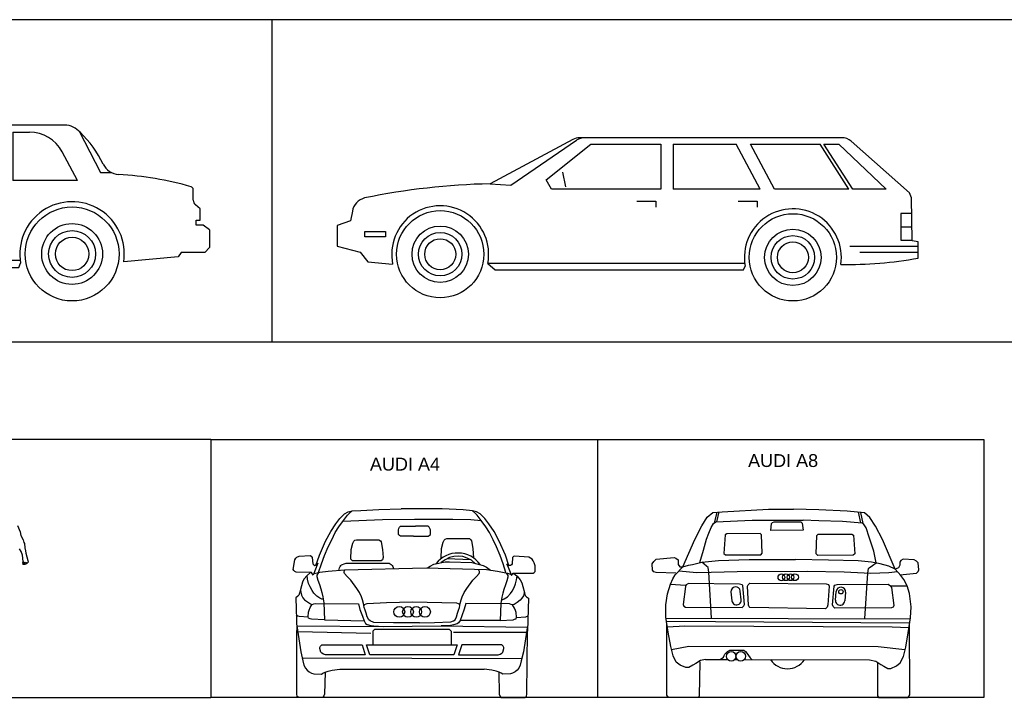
# Model space of a CAD drawing. Header units: metres. Extents: x 252743 to 254903, y 592696 to 593766.
# Tile 151 of 256: x 254472.78 to 254480.42, y 593403.83 to 593409.1. Entities that reach past the tile are written whole.
import ezdxf

# ---------------------------------------------------------------- set-up
doc = ezdxf.new("R2010")
doc.units = ezdxf.units.M
doc.linetypes.add('B0701', pattern=[4.6875, 3.125, -1.5625])
doc.layers.add('N-WB-PROFIEL-BLOCK', color=8, linetype='Continuous')
doc.layers.add('N-WB-PROFIEL-TEKST 50', color=7, linetype='Continuous')
doc.layers.add('N-WB-PROFIEL-HULP', color=6, linetype='Continuous', plot=False)
doc.layers.get('0').freeze()
doc.styles.add('N_STANDARD 50', font='arial.ttf', dxfattribs={"height": 0.1})

# ---------------------------------------------------------------- blocks, each defined once
blk = doc.blocks.new('PEOPLE31')
for p, q in [((806.7, 1354.2), (828.9, 1301.4)), ((828.9, 1301.4), (833.9, 1271.9)), ((833.9, 1271.9), (853.4, 1235.7)), ((853.4, 1235.7), (859.2, 1215.1)), ((836, 1140.2), (822, 1160.6)), ((847.9, 1108.5), (836, 1140.2)), ((859.2, 1215.1), (865.4, 1205.5)), ((865.4, 1205.5), (868.1, 1171.2)), ((868.1, 1171.2), (872.5, 1143.9)), ((872.5, 1143.9), (874.3, 1124.8)), ((852.6, 1057.5), (847.9, 1108.5)), ((852.6, 1057.5), (848.4, 1044.5)), ((874.3, 1124.8), (891.1, 1065.7)), ((891.1, 1065.7), (895.3, 1051.4)), ((855.5, 1053.1), (848.4, 1044.5)), ((848.4, 1044.5), (854.3, 1032.9)), ((852.7, 1041.2), (862.9, 1052.9)), ((854.3, 1032.9), (852.7, 1041.2)), ((868.3, 1032.4), (854.3, 1032.9)), ((871.2, 1052.9), (862.9, 1042.2)), ((862.9, 1042.2), (866.5, 1033.6)), ((883.3, 1040.6), (868.3, 1032.4)), ((878.5, 1051.8), (874.1, 1042)), ((874.1, 1042), (877.9, 1039)), ((895.3, 1051.4), (883.3, 1040.6))]:
    blk.add_line(p, q)
blk = doc.blocks.new('CAR-V12')
for p, q in [((1751.5, 1200.6), (1137, 870.4)), ((1291.8, 861.4), (1780.3, 1194.7)), ((1554.4, 901.2), (1887, 1164.4)), ((3006.5, 1213.1), (1801.8, 1213.1)), ((1887, 1164.4), (2554.9, 1164.4)), ((2554.9, 1164.4), (2554.9, 831.3)), ((2648.4, 1164.4), (2763.9, 1164.4)), ((2648.4, 1164.4), (2648.4, 831.3)), ((3106.2, 1170.6), (3252.8, 886.5)), ((3094.6, 831.3), (2988.4, 1029.7)), ((1676.4, 958.2), (1698.7, 848.2)), ((1594.8, 831.3), (1554.4, 901.2)), ((3252.8, 886.5), (3329.2, 886.5)), ((1137, 870.4), (1291.8, 861.4)), ((2554.9, 831.3), (1594.8, 831.3)), ((3094.6, 831.3), (2648.4, 831.3)), ((3893.5, 695.6), (3893.5, 767.9)), ((2229.1, 742.2), (2319.5, 742.2)), ((2319.5, 742.2), (2319.5, 697.7)), ((114, 668.2), (101.3, 595.6)), ((3940.4, 636), (3908.5, 663.5)), ((3940.4, 557.6), (3940.4, 636)), ((101.3, 595.6), (1.3, 562)), ((1.3, 562), (1.3, 407.6)), ((3912.7, 557.6), (3940.4, 557.6)), ((3912.7, 523.7), (3912.7, 557.6)), ((207.2, 477), (207.2, 515.1)), ((207.2, 515.1), (360, 515.1)), ((360, 477), (207.2, 477)), ((360, 515.1), (360, 477)), ((3962.7, 523.7), (3912.7, 523.7)), ((4006.2, 489.7), (3962.7, 523.7)), ((4006.2, 489.7), (4006.2, 368.8)), ((1.3, 407.6), (171.2, 362.3)), ((171.2, 362.3), (228.5, 290.3)), ((4006.2, 368.8), (3974.3, 334.9)), ((228.5, 290.3), (409.5, 274.8)), ((2700.2, 279.7), (1124.3, 279.7)), ((1124.3, 279.7), (1174.8, 231)), ((3789.7, 305.1), (3414.2, 271.1)), ((3810.9, 334.9), (3789.7, 305.1)), ((3974.3, 334.9), (3810.9, 334.9)), ((1174.8, 231), (2690.8, 231)), ((2690.8, 231), (2703, 259.8))]:
    blk.add_line(p, q)
for centre, radius in [((766.4, 324.2), 324.5), ((3057.8, 324.2), 324.2), ((766.4, 324.2), 209.8), ((766.4, 324.2), 161.9), ((3057.8, 324.2), 209.8), ((3057.8, 324.2), 161.6), ((766.4, 324.2), 115.2), ((3057.8, 324.2), 115)]:
    blk.add_circle(centre, radius)
for centre, radius, start, end in [((1801.4, 1106.9), 106.1, 89.78418, 118.0102), ((1839.8, 1107.6), 105.4, 89.82107, 124.34971), ((2764.1, 910.2), 254.2, 28.04286, 90.04907), ((3007, 1086.5), 126.5, 62.299, 90.21787), ((2956.6, 998.4), 228, 46.71251, 61.38259), ((2566.9, 600.8), 784.7, 25.95631, 45.90582), ((3387, 999.8), 127.3, 205.88878, 266.47458), ((1250.9, -4345.9), 5217.5, 91.25127, 101.56193), ((3238.4, -1476.6), 2353.6, 74.22521, 86.57062), ((234.3, 647.2), 122.1, 103.8131, 170.11511), ((3872.9, 768.4), 20.6, 358.49496, 75.01239), ((766.6, 324.3), 360.5, 352.89758, 187.89127), ((3057.6, 324.3), 360.5, 351.51804, 190.31795), ((3935.3, 695.6), 41.8, 179.98787, 230.14691)]:
    blk.add_arc(centre, radius, start, end)
blk = doc.blocks.new('CAR-V14')
for p, q in [((1629, 1114.4), (1058.6, 808.2)), ((1202.4, 799.5), (1655.7, 1108.9)), ((3484.3, 1126.2), (1675.7, 1126.2)), ((3950.9, 746.2), (3549.7, 1101.4)), ((1446.1, 836.5), (1754.8, 1080.8)), ((1754.8, 1080.8), (2235.8, 1080.8)), ((2235.8, 1080.8), (2235.8, 771.6)), ((2322.3, 1080.8), (2756.7, 1080.8)), ((2322.3, 1080.8), (2322.3, 771.6)), ((2921.8, 771.6), (2756.7, 1080.8)), ((2856.2, 1080.8), (3335, 1080.8)), ((3021.3, 771.6), (2856.2, 1080.8)), ((3534.3, 771.6), (3335, 1080.8)), ((3361.3, 1080.8), (3464.6, 1080.8)), ((3560.5, 771.6), (3361.3, 1080.8)), ((3464.6, 1080.8), (3790.8, 771.6)), ((1559.3, 889.4), (1580, 787.5)), ((1483.6, 771.6), (1446.1, 836.5)), ((1058.6, 808.2), (1202.4, 799.5)), ((2235.8, 771.6), (1483.6, 771.6)), ((2921.8, 771.6), (2322.3, 771.6)), ((3534.3, 771.6), (3021.3, 771.6)), ((3790.8, 771.6), (3560.5, 771.6)), ((2072.3, 688.9), (2202.4, 688.9)), ((2202.4, 688.9), (2202.4, 647.6)), ((2770.6, 688.9), (2900.7, 688.9)), ((2900.7, 688.9), (2900.7, 647.6)), ((3964.9, 710.6), (3950.9, 746.2)), ((3970.6, 415.1), (3964.9, 710.6)), ((109.1, 620.2), (97.3, 553.1)), ((97.3, 553.1), (4.5, 521.6)), ((3891.8, 604.3), (3891.8, 419.2)), ((3966.8, 604.3), (3891.8, 604.3)), ((4.5, 521.6), (4.5, 378.4)), ((195.6, 442.8), (195.6, 478.4)), ((195.6, 478.4), (337.5, 478.4)), ((337.5, 478.4), (337.5, 442.8)), ((3891.8, 511.8), (3968.7, 511.8)), ((337.5, 442.8), (195.6, 442.8)), ((3891.8, 419.2), (3970.6, 419.2)), ((4012, 407.5), (3970.6, 415.1)), ((4.5, 378.4), (162.2, 336.5)), ((3539.4, 377.9), (4012, 377.9)), ((4012, 296.2), (4012, 407.5)), ((162.2, 336.5), (215.3, 269.5)), ((4012, 334.6), (3610.3, 334.6)), ((215.3, 269.5), (387, 254.8)), ((2815.6, 259.6), (1043.5, 259.6)), ((1043.5, 259.6), (1093.7, 214.4)), ((1093.7, 214.4), (2806.9, 214.4)), ((2806.9, 214.4), (2818.5, 241.1))]:
    blk.add_line(p, q)
for centre, radius in [((714.9, 322.4), 301), ((3147.5, 301), 301), ((714.9, 322.4), 194.5), ((3147.5, 301), 194.7), ((714.9, 322.4), 150), ((714.9, 322.4), 106.7), ((3147.5, 301), 150), ((3147.5, 301), 106.7)]:
    blk.add_circle(centre, radius)
for centre, radius, start, end in [((1676.8, 1023.6), 102.7, 90.6263, 117.72401), ((1712.1, 1025.6), 100.6, 90.50999, 124.11336), ((3483.6, 1025.7), 100.5, 48.91028, 89.60878), ((1162.4, -4004.7), 4814, 91.23576, 101.60888), ((220.8, 600.7), 113.4, 103.8131, 170.1151), ((714.7, 322.1), 334.6, 349.2326, 191.60658), ((3147.5, 301.1), 334.5, 351.4975, 190.33913), ((3519.4, 2982.7), 2731.3, 269.13791, 280.38937)]:
    blk.add_arc(centre, radius, start, end)
blk = doc.blocks.new('AUDI A4')
for p, q in [((4204.111, 3109.7992), (4204.1758, 3109.803)), ((4204.1758, 3109.803), (4204.3092, 3109.8106)), ((4204.3092, 3109.8106), (4204.4732, 3109.8144)), ((4204.7782, 3109.8144), (4204.4732, 3109.8144)), ((4204.9346, 3109.8068), (4204.7782, 3109.8144)), ((4205.0032, 3109.7992), (4204.9346, 3109.8068)), ((4203.9889, 3109.7038), (4204.0194, 3109.742)), ((4204.0194, 3109.742), (4204.0538, 3109.7763)), ((4204.0423, 3109.7229), (4204.3359, 3109.7344)), ((4204.0461, 3109.7267), (4204.0766, 3109.7687)), ((4204.0538, 3109.7763), (4204.0805, 3109.7915)), ((4204.0766, 3109.7687), (4204.0881, 3109.7801)), ((4204.0805, 3109.7915), (4204.111, 3109.7992)), ((4204.0881, 3109.7801), (4204.111, 3109.7992)), ((4204.3359, 3109.7344), (4204.5723, 3109.7382)), ((4204.5723, 3109.7382), (4204.8583, 3109.7382)), ((4204.8583, 3109.7382), (4204.9918, 3109.7344)), ((4204.9918, 3109.7344), (4205.068, 3109.7267)), ((4205.0337, 3109.7915), (4205.0032, 3109.7992)), ((4205.0261, 3109.7801), (4205.0032, 3109.7992)), ((4205.0375, 3109.7687), (4205.0261, 3109.7801)), ((4205.0604, 3109.7763), (4205.0337, 3109.7915)), ((4205.068, 3109.7267), (4205.0375, 3109.7687)), ((4205.0947, 3109.742), (4205.0604, 3109.7763)), ((4205.1252, 3109.7038), (4205.0947, 3109.742)), ((4203.9508, 3109.6467), (4203.9889, 3109.7038)), ((4203.9851, 3109.639), (4204.0118, 3109.681)), ((4204.0118, 3109.681), (4204.0461, 3109.7267)), ((4204.4541, 3109.6581), (4204.4579, 3109.6695)), ((4204.4541, 3109.6238), (4204.4541, 3109.6581)), ((4204.4579, 3109.6695), (4204.4618, 3109.6772)), ((4204.4618, 3109.6772), (4204.4694, 3109.6848)), ((4204.4694, 3109.6848), (4204.58, 3109.6848)), ((4204.6753, 3109.6848), (4204.58, 3109.6848)), ((4204.6829, 3109.6772), (4204.6753, 3109.6848)), ((4204.6867, 3109.6695), (4204.6829, 3109.6772)), ((4204.6905, 3109.6581), (4204.6867, 3109.6695)), ((4204.6905, 3109.6238), (4204.6905, 3109.6581)), ((4205.1024, 3109.681), (4205.068, 3109.7267)), ((4205.129, 3109.639), (4205.1024, 3109.681)), ((4205.1634, 3109.6467), (4205.1252, 3109.7038)), ((4203.9127, 3109.5742), (4203.9508, 3109.6467)), ((4203.9317, 3109.5323), (4203.9584, 3109.5856)), ((4203.9584, 3109.5856), (4203.9851, 3109.639)), ((4204.1224, 3109.5742), (4204.13, 3109.5818)), ((4204.13, 3109.5818), (4204.1415, 3109.5856)), ((4204.1415, 3109.5856), (4204.3092, 3109.5856)), ((4204.3092, 3109.5856), (4204.3207, 3109.578)), ((4204.4618, 3109.6161), (4204.4541, 3109.6238)), ((4204.4694, 3109.6123), (4204.4618, 3109.6161)), ((4204.5647, 3109.6123), (4204.4694, 3109.6123)), ((4204.5647, 3109.6123), (4204.6753, 3109.6123)), ((4204.6753, 3109.6123), (4204.6829, 3109.6161)), ((4204.6829, 3109.6161), (4204.6905, 3109.6238)), ((4204.7859, 3109.5666), (4204.7935, 3109.5818)), ((4204.7935, 3109.5818), (4204.8011, 3109.5895)), ((4204.8011, 3109.5895), (4204.8126, 3109.5933)), ((4204.8126, 3109.5933), (4204.9803, 3109.5933)), ((4204.9803, 3109.5933), (4204.9918, 3109.5856)), ((4204.9918, 3109.5856), (4204.9956, 3109.578)), ((4205.1557, 3109.5856), (4205.129, 3109.639)), ((4205.1824, 3109.5323), (4205.1557, 3109.5856)), ((4205.2015, 3109.5742), (4205.1634, 3109.6467)), ((4203.8669, 3109.4713), (4203.9127, 3109.5742)), ((4203.9051, 3109.4674), (4203.9317, 3109.5323)), ((4204.0995, 3109.4407), (4204.1033, 3109.5132)), ((4204.1033, 3109.5132), (4204.1148, 3109.559)), ((4204.1148, 3109.559), (4204.1224, 3109.5742)), ((4204.3207, 3109.578), (4204.3245, 3109.5704)), ((4204.3245, 3109.5704), (4204.3359, 3109.5132)), ((4204.3359, 3109.5132), (4204.3397, 3109.4522)), ((4204.7706, 3109.4484), (4204.7744, 3109.5208)), ((4204.7744, 3109.5208), (4204.7859, 3109.5666)), ((4204.9956, 3109.578), (4205.007, 3109.5208)), ((4205.007, 3109.5208), (4205.0108, 3109.4484)), ((4205.2091, 3109.4674), (4205.1824, 3109.5323)), ((4205.2472, 3109.4713), (4205.2015, 3109.5742)), ((4203.6725, 3109.3645), (4203.6839, 3109.4369)), ((4203.6839, 3109.4369), (4203.6915, 3109.4484)), ((4203.6915, 3109.4484), (4203.6992, 3109.456)), ((4203.6992, 3109.456), (4203.7182, 3109.4636)), ((4203.7182, 3109.4636), (4203.7983, 3109.4674)), ((4203.7983, 3109.4674), (4203.8059, 3109.4636)), ((4203.8059, 3109.4636), (4203.8135, 3109.4522)), ((4203.8135, 3109.4522), (4203.8174, 3109.4064)), ((4203.8402, 3109.395), (4203.8669, 3109.4713)), ((4203.8822, 3109.4064), (4203.9051, 3109.4674)), ((4204.1071, 3109.4331), (4204.0995, 3109.4407)), ((4204.3359, 3109.4369), (4204.3245, 3109.4293)), ((4204.3397, 3109.4522), (4204.3359, 3109.4369)), ((4204.7744, 3109.4484), (4204.7706, 3109.4484)), ((4204.988, 3109.4369), (4204.8164, 3109.4446)), ((4205.232, 3109.4064), (4205.2091, 3109.4674)), ((4205.2739, 3109.395), (4205.2472, 3109.4713)), ((4205.3006, 3109.4522), (4205.2968, 3109.4064)), ((4205.3083, 3109.4598), (4205.3006, 3109.4522)), ((4205.3159, 3109.4636), (4205.3083, 3109.4598)), ((4205.4226, 3109.456), (4205.3159, 3109.4636)), ((4205.4341, 3109.4484), (4205.4226, 3109.456)), ((4205.4455, 3109.4407), (4205.4341, 3109.4484)), ((4205.4532, 3109.4293), (4205.4455, 3109.4407)), ((4203.6763, 3109.3569), (4203.6725, 3109.3645)), ((4203.8174, 3109.4064), (4203.825, 3109.3988)), ((4203.8555, 3109.4102), (4203.8212, 3109.3225)), ((4203.825, 3109.3988), (4203.8326, 3109.395)), ((4203.8326, 3109.395), (4203.844, 3109.3988)), ((4203.844, 3109.3988), (4203.8555, 3109.4102)), ((4203.8593, 3109.3416), (4203.8822, 3109.4064)), ((4204.0118, 3109.3569), (4204.0156, 3109.3759)), ((4204.0156, 3109.3759), (4204.0233, 3109.3912)), ((4204.0233, 3109.3912), (4204.0309, 3109.3988)), ((4204.0309, 3109.3988), (4204.0385, 3109.4026)), ((4204.0385, 3109.4026), (4204.05, 3109.4064)), ((4204.05, 3109.4064), (4204.0652, 3109.4102)), ((4204.05, 3109.3492), (4204.0576, 3109.3645)), ((4204.0538, 3109.3607), (4204.66, 3109.3759)), ((4204.0652, 3109.4102), (4204.3855, 3109.4102)), ((4204.111, 3109.4293), (4204.1071, 3109.4331)), ((4204.3245, 3109.4293), (4204.111, 3109.4293)), ((4204.3855, 3109.4102), (4204.4008, 3109.4026)), ((4204.4008, 3109.4026), (4204.4084, 3109.395)), ((4204.4084, 3109.395), (4204.4122, 3109.3874)), ((4204.4122, 3109.3874), (4204.416, 3109.3721)), ((4204.66, 3109.3759), (4205.1062, 3109.3645)), ((4204.6702, 3109.3757), (4204.6904, 3109.39)), ((4204.6904, 3109.39), (4204.7155, 3109.4047)), ((4204.7155, 3109.4047), (4204.8007, 3109.4207)), ((4204.8007, 3109.4207), (4204.8326, 3109.4207)), ((4204.8326, 3109.4207), (4204.9976, 3109.4154)), ((4204.9976, 3109.4154), (4205.0455, 3109.4047)), ((4205.0455, 3109.4047), (4205.0828, 3109.3941)), ((4205.0566, 3109.3492), (4205.049, 3109.3645)), ((4205.0828, 3109.3941), (4205.1079, 3109.3806)), ((4205.1062, 3109.3645), (4205.1901, 3109.353)), ((4205.1079, 3109.3806), (4205.1368, 3109.3603)), ((4205.2511, 3109.3416), (4205.232, 3109.4064)), ((4205.2587, 3109.4064), (4205.293, 3109.3187)), ((4205.2663, 3109.395), (4205.2587, 3109.4064)), ((4205.2854, 3109.395), (4205.2663, 3109.395)), ((4205.293, 3109.3988), (4205.2854, 3109.395)), ((4205.2968, 3109.4064), (4205.293, 3109.3988)), ((4205.4608, 3109.4141), (4205.4532, 3109.4293)), ((4205.4684, 3109.3912), (4205.4608, 3109.4141)), ((4205.4684, 3109.3492), (4205.4684, 3109.3912)), ((4203.6839, 3109.3492), (4203.6763, 3109.3569)), ((4203.6953, 3109.3454), (4203.6839, 3109.3492)), ((4203.8097, 3109.3416), (4203.6953, 3109.3454)), ((4203.7525, 3109.292), (4203.7411, 3109.2692)), ((4203.7754, 3109.3187), (4203.7525, 3109.292)), ((4203.8021, 3109.3416), (4203.7754, 3109.3187)), ((4203.7792, 3109.292), (4203.7754, 3109.3187)), ((4203.7869, 3109.2615), (4203.7792, 3109.292)), ((4203.8212, 3109.3225), (4203.8097, 3109.3416)), ((4203.8288, 3109.334), (4203.8707, 3109.3454)), ((4203.8593, 3109.3416), (4203.8479, 3109.3225)), ((4203.8479, 3109.3225), (4203.8479, 3109.3111)), ((4203.8479, 3109.3111), (4203.8555, 3109.2844)), ((4203.8707, 3109.3454), (4203.9317, 3109.353)), ((4203.9317, 3109.353), (4204.0538, 3109.3607)), ((4204.05, 3109.3416), (4204.05, 3109.3492)), ((4204.0538, 3109.334), (4204.05, 3109.3416)), ((4204.0728, 3109.3111), (4204.0538, 3109.334)), ((4204.0995, 3109.2844), (4204.0728, 3109.3111)), ((4205.007, 3109.2844), (4205.0337, 3109.3111)), ((4205.0337, 3109.3111), (4205.0528, 3109.334)), ((4205.0528, 3109.334), (4205.0566, 3109.3416)), ((4205.0566, 3109.3416), (4205.0566, 3109.3492)), ((4205.1901, 3109.353), (4205.2625, 3109.3378)), ((4205.2549, 3109.334), (4205.2663, 3109.3187)), ((4205.2663, 3109.3073), (4205.2587, 3109.2806)), ((4205.2625, 3109.3378), (4205.2854, 3109.3302)), ((4205.2663, 3109.3187), (4205.2663, 3109.3073)), ((4205.293, 3109.3187), (4205.3044, 3109.3378)), ((4205.3044, 3109.3378), (4205.4532, 3109.3378)), ((4205.3083, 3109.3378), (4205.3349, 3109.3149)), ((4205.3311, 3109.2882), (4205.3349, 3109.3149)), ((4205.3349, 3109.3149), (4205.3578, 3109.2882)), ((4205.4532, 3109.3378), (4205.4608, 3109.3416)), ((4205.4608, 3109.3416), (4205.4684, 3109.3492)), ((4203.7335, 3109.2425), (4203.722, 3109.1967)), ((4203.7411, 3109.2692), (4203.7335, 3109.2425)), ((4203.7983, 3109.2348), (4203.7869, 3109.2615)), ((4203.8135, 3109.2082), (4203.7983, 3109.2348)), ((4203.8555, 3109.2844), (4203.8669, 3109.2539)), ((4203.8669, 3109.2539), (4203.8784, 3109.2196)), ((4203.8784, 3109.2196), (4203.886, 3109.1929)), ((4204.1453, 3109.2234), (4204.0995, 3109.2844)), ((4204.1643, 3109.1929), (4204.1453, 3109.2234)), ((4204.9422, 3109.1929), (4204.9613, 3109.2234)), ((4204.9613, 3109.2234), (4205.007, 3109.2844)), ((4205.2358, 3109.2158), (4205.2282, 3109.1891)), ((4205.2472, 3109.2501), (4205.2358, 3109.2158)), ((4205.2587, 3109.2806), (4205.2472, 3109.2501)), ((4205.2968, 3109.2043), (4205.3121, 3109.231)), ((4205.3121, 3109.231), (4205.3235, 3109.2577)), ((4205.3235, 3109.2577), (4205.3311, 3109.2882)), ((4205.3578, 3109.2882), (4205.3693, 3109.2653)), ((4205.3693, 3109.2653), (4205.3769, 3109.2387)), ((4205.3769, 3109.2387), (4205.3883, 3109.1929)), ((4203.7068, 3109.1662), (4203.6915, 3109.1548)), ((4203.6915, 3109.1548), (4203.6992, 3108.9107)), ((4203.7144, 3109.1738), (4203.7068, 3109.1662)), ((4203.7182, 3109.1815), (4203.7144, 3109.1738)), ((4203.722, 3109.1967), (4203.7182, 3109.1815)), ((4203.7258, 3109.2082), (4203.7335, 3109.1738)), ((4203.7335, 3109.1738), (4203.7449, 3109.1548)), ((4203.7449, 3109.1548), (4203.7563, 3109.1395)), ((4203.825, 3109.1891), (4203.8135, 3109.2082)), ((4203.8479, 3109.1662), (4203.825, 3109.1891)), ((4203.8707, 3109.151), (4203.8479, 3109.1662)), ((4203.886, 3109.1433), (4203.8707, 3109.151)), ((4203.886, 3109.1929), (4203.8936, 3109.1624)), ((4203.8936, 3109.1433), (4203.886, 3109.1433)), ((4203.8936, 3109.1624), (4203.9012, 3109.1166)), ((4204.1796, 3109.1624), (4204.1643, 3109.1929)), ((4204.1872, 3109.1395), (4204.1796, 3109.1624)), ((4204.9193, 3109.1395), (4204.927, 3109.1624)), ((4204.927, 3109.1624), (4204.9422, 3109.1929)), ((4205.2206, 3109.1586), (4205.2129, 3109.1128)), ((4205.2282, 3109.1891), (4205.2206, 3109.1586)), ((4205.2244, 3109.1395), (4205.2396, 3109.1471)), ((4205.2396, 3109.1471), (4205.2625, 3109.1624)), ((4205.2625, 3109.1624), (4205.2854, 3109.1853)), ((4205.2854, 3109.1853), (4205.2968, 3109.2043)), ((4205.3693, 3109.151), (4205.3578, 3109.1357)), ((4205.3807, 3109.17), (4205.3693, 3109.151)), ((4205.3883, 3109.1967), (4205.3807, 3109.17)), ((4205.3883, 3109.1929), (4205.3921, 3109.1776)), ((4205.3921, 3109.1776), (4205.396, 3109.17)), ((4205.396, 3109.17), (4205.4036, 3109.1624)), ((4205.4036, 3109.1624), (4205.4188, 3109.151)), ((4205.4188, 3109.151), (4205.4112, 3108.9069)), ((4203.7563, 3109.1395), (4203.7792, 3109.1243)), ((4203.7792, 3109.1243), (4203.8021, 3109.109)), ((4203.7907, 3109.0633), (4203.7983, 3109.0823)), ((4203.7983, 3109.0823), (4203.8059, 3109.0938)), ((4203.8021, 3109.109), (4203.8135, 3109.1052)), ((4203.8059, 3109.0938), (4203.8135, 3109.1052)), ((4203.8135, 3109.1052), (4203.825, 3109.109)), ((4203.825, 3109.109), (4203.8364, 3109.1128)), ((4203.8364, 3109.1128), (4204.1567, 3109.109)), ((4203.9012, 3109.1166), (4203.9051, 3108.9908)), ((4204.1567, 3109.109), (4204.1682, 3109.0671)), ((4204.1948, 3109.1128), (4204.1872, 3109.1395)), ((4204.1987, 3109.0823), (4204.1948, 3109.1128)), ((4204.1987, 3109.0976), (4204.2025, 3109.1052)), ((4204.2063, 3109.0633), (4204.1987, 3109.0823)), ((4204.2025, 3109.1052), (4204.2139, 3109.109)), ((4204.2139, 3109.109), (4204.2215, 3109.1128)), ((4204.2215, 3109.1128), (4204.3664, 3109.1205)), ((4204.3664, 3109.1205), (4204.5571, 3109.1243)), ((4204.5571, 3109.1243), (4204.885, 3109.1166)), ((4204.885, 3109.1166), (4204.8964, 3109.1128)), ((4204.8964, 3109.1128), (4204.9041, 3109.109)), ((4204.9003, 3109.0633), (4204.9079, 3109.0823)), ((4204.9041, 3109.109), (4204.9079, 3109.0976)), ((4204.9079, 3109.0823), (4204.9117, 3109.1128)), ((4204.9117, 3109.1128), (4204.9193, 3109.1395)), ((4204.9422, 3109.0709), (4204.9231, 3109.0213)), ((4204.9536, 3109.1128), (4204.9422, 3109.0709)), ((4205.2778, 3109.109), (4204.9536, 3109.1128)), ((4205.2129, 3109.1128), (4205.2091, 3108.987)), ((4205.2167, 3109.1395), (4205.2244, 3109.1395)), ((4205.2892, 3109.1052), (4205.2778, 3109.109)), ((4205.3006, 3109.1014), (4205.2892, 3109.1052)), ((4205.3121, 3109.1052), (4205.3006, 3109.1014)), ((4205.3083, 3109.0899), (4205.3006, 3109.1014)), ((4205.3159, 3109.0785), (4205.3083, 3109.0899)), ((4205.3349, 3109.1205), (4205.3121, 3109.1052)), ((4205.3235, 3109.0594), (4205.3159, 3109.0785)), ((4205.3578, 3109.1357), (4205.3349, 3109.1205)), ((4203.6953, 3109.0289), (4203.7068, 3109.0213)), ((4203.7068, 3109.0213), (4203.7182, 3109.0175)), ((4203.7182, 3109.0175), (4203.783, 3109.0137)), ((4203.783, 3109.0137), (4203.7869, 3109.048)), ((4203.7869, 3109.0022), (4203.783, 3109.0137)), ((4203.7869, 3109.048), (4203.7907, 3109.0633)), ((4203.7983, 3108.9984), (4203.7869, 3109.0022)), ((4203.8097, 3108.9946), (4203.7983, 3108.9984)), ((4204.1682, 3109.0671), (4204.1872, 3109.0175)), ((4204.1872, 3109.0175), (4204.1987, 3108.9832)), ((4204.2139, 3109.0404), (4204.2063, 3109.0633)), ((4204.2215, 3109.0137), (4204.2139, 3109.0404)), ((4204.233, 3108.9908), (4204.2215, 3109.0137)), ((4204.8736, 3108.9908), (4204.885, 3109.0137)), ((4204.885, 3109.0137), (4204.8926, 3109.0404)), ((4204.8926, 3109.0404), (4204.9003, 3109.0633)), ((4204.9231, 3109.0213), (4204.9117, 3108.987)), ((4205.3159, 3108.9946), (4205.3273, 3108.9984)), ((4205.3273, 3109.0442), (4205.3235, 3109.0594)), ((4205.3311, 3109.0099), (4205.3273, 3109.0442)), ((4205.3273, 3108.9984), (4205.3311, 3109.0099)), ((4205.396, 3109.0099), (4205.3311, 3109.0061)), ((4205.415, 3109.0175), (4205.396, 3109.0099)), ((4203.6992, 3108.9451), (4203.7144, 3108.8497)), ((4203.6992, 3108.9451), (4204.3397, 3108.9412)), ((4203.9051, 3108.9908), (4203.8097, 3108.9946)), ((4203.9051, 3108.9908), (4204.1987, 3108.9832)), ((4204.1987, 3108.9832), (4204.2101, 3108.9641)), ((4204.2101, 3108.9641), (4204.2215, 3108.9565)), ((4204.2215, 3108.9565), (4204.2482, 3108.9489)), ((4204.2444, 3108.9832), (4204.233, 3108.9908)), ((4204.2711, 3108.9717), (4204.2444, 3108.9832)), ((4204.2482, 3108.9489), (4204.2711, 3108.9451)), ((4204.416, 3108.9679), (4204.2711, 3108.9717)), ((4204.2711, 3108.9451), (4204.3397, 3108.9412)), ((4204.3397, 3108.9412), (4204.7706, 3108.9451)), ((4204.6105, 3108.9679), (4204.416, 3108.9679)), ((4204.6105, 3108.9679), (4204.721, 3108.9717)), ((4204.721, 3108.9717), (4204.8431, 3108.9756)), ((4204.8393, 3108.9489), (4204.7706, 3108.9451)), ((4204.7706, 3108.9451), (4205.4112, 3108.9374)), ((4204.8621, 3108.9527), (4204.8393, 3108.9489)), ((4204.8431, 3108.9756), (4204.8621, 3108.9832)), ((4204.8621, 3108.9832), (4204.8736, 3108.9908)), ((4204.8888, 3108.9603), (4204.8621, 3108.9527)), ((4204.9003, 3108.9679), (4204.8888, 3108.9603)), ((4204.9117, 3108.987), (4204.9003, 3108.9679)), ((4205.2091, 3108.987), (4204.9117, 3108.987)), ((4205.2091, 3108.987), (4205.3044, 3108.9908)), ((4205.3044, 3108.9908), (4205.3159, 3108.9946)), ((4205.4112, 3108.9451), (4205.396, 3108.8497)), ((4203.6992, 3108.4417), (4203.6992, 3108.9107)), ((4203.7068, 3108.9031), (4204.2482, 3108.8917)), ((4204.2749, 3108.9184), (4204.2635, 3108.9069)), ((4204.2635, 3108.9069), (4204.2635, 3108.804)), ((4204.8316, 3108.9184), (4204.2749, 3108.9184)), ((4204.8469, 3108.9031), (4204.8316, 3108.9184)), ((4204.8469, 3108.804), (4204.8469, 3108.9031)), ((4204.8621, 3108.8993), (4205.4036, 3108.8993)), ((4205.4074, 3108.4417), (4205.4112, 3108.9069)), ((4203.7144, 3108.8497), (4203.7297, 3108.7544)), ((4203.8707, 3108.7849), (4203.8746, 3108.7963)), ((4203.8707, 3108.7773), (4203.8707, 3108.7849)), ((4203.8784, 3108.7506), (4203.8707, 3108.7773)), ((4203.8746, 3108.7963), (4203.886, 3108.804)), ((4203.886, 3108.804), (4204.1834, 3108.804)), ((4204.1834, 3108.804), (4204.2063, 3108.7315)), ((4204.2406, 3108.7315), (4204.2177, 3108.804)), ((4204.2177, 3108.804), (4204.8888, 3108.804)), ((4204.8888, 3108.804), (4204.8659, 3108.7315)), ((4204.9231, 3108.804), (4204.9003, 3108.7315)), ((4205.2206, 3108.804), (4204.9231, 3108.804)), ((4205.232, 3108.7963), (4205.2206, 3108.804)), ((4205.2282, 3108.7506), (4205.2358, 3108.7773)), ((4205.2358, 3108.7849), (4205.232, 3108.7963)), ((4205.2358, 3108.7773), (4205.2358, 3108.7849)), ((4205.396, 3108.8497), (4205.3807, 3108.7544)), ((4203.7297, 3108.7544), (4203.7449, 3108.6858)), ((4203.7373, 3108.7086), (4205.3693, 3108.7048)), ((4203.886, 3108.743), (4203.8784, 3108.7506)), ((4203.8974, 3108.7353), (4203.886, 3108.743)), ((4203.9127, 3108.7315), (4203.8974, 3108.7353)), ((4204.2063, 3108.7315), (4203.9127, 3108.7315)), ((4204.8659, 3108.7315), (4204.2406, 3108.7315)), ((4204.9003, 3108.7315), (4205.1939, 3108.7315)), ((4205.1939, 3108.7315), (4205.2091, 3108.7353)), ((4205.2091, 3108.7353), (4205.2206, 3108.743)), ((4205.2206, 3108.743), (4205.2282, 3108.7506)), ((4205.3807, 3108.7544), (4205.3655, 3108.6858)), ((4203.7449, 3108.6858), (4203.7525, 3108.6553)), ((4203.7525, 3108.6553), (4203.764, 3108.6324)), ((4203.764, 3108.6324), (4203.7754, 3108.6171)), ((4205.3464, 3108.6324), (4205.3349, 3108.6171)), ((4205.3578, 3108.6553), (4205.3464, 3108.6324)), ((4205.3655, 3108.6858), (4205.3578, 3108.6553)), ((4203.7754, 3108.6171), (4203.7907, 3108.6057)), ((4203.7907, 3108.6057), (4203.8097, 3108.5943)), ((4203.8097, 3108.5943), (4203.825, 3108.5904)), ((4203.825, 3108.5904), (4203.8822, 3108.5866)), ((4203.8822, 3108.5866), (4203.8936, 3108.5943)), ((4203.8936, 3108.5943), (4203.9089, 3108.6019)), ((4203.9089, 3108.6019), (4203.9051, 3108.4379)), ((4203.9089, 3108.6019), (4203.9317, 3108.6095)), ((4203.9317, 3108.6095), (4203.9623, 3108.6171)), ((4203.9623, 3108.6171), (4204.0194, 3108.6248)), ((4204.0194, 3108.6248), (4205.0909, 3108.6248)), ((4205.1481, 3108.6171), (4205.0909, 3108.6248)), ((4205.1786, 3108.6095), (4205.1481, 3108.6171)), ((4205.2015, 3108.6019), (4205.1786, 3108.6095)), ((4205.1977, 3108.6019), (4205.2015, 3108.4379)), ((4205.2167, 3108.5943), (4205.2015, 3108.6019)), ((4205.2282, 3108.5866), (4205.2167, 3108.5943)), ((4205.2854, 3108.5904), (4205.2282, 3108.5866)), ((4205.3006, 3108.5943), (4205.2854, 3108.5904)), ((4205.3197, 3108.6057), (4205.3006, 3108.5943)), ((4205.3349, 3108.6171), (4205.3197, 3108.6057)), ((4203.703, 3108.4227), (4203.6992, 3108.4417)), ((4203.7144, 3108.415), (4203.703, 3108.4227)), ((4203.8936, 3108.415), (4203.7144, 3108.415)), ((4203.9012, 3108.4265), (4203.8936, 3108.415)), ((4203.9051, 3108.4379), (4203.9012, 3108.4265)), ((4205.2015, 3108.4379), (4205.2053, 3108.4265)), ((4205.2053, 3108.4265), (4205.2129, 3108.415)), ((4205.2129, 3108.415), (4205.3921, 3108.415)), ((4205.3921, 3108.415), (4205.4036, 3108.4227)), ((4205.4036, 3108.4227), (4205.4074, 3108.4417))]:
    blk.add_line(p, q)
for centre in [(4204.4599, 3109.0499), (4204.5247, 3109.0499), (4204.5857, 3109.0499), (4204.6505, 3109.0499)]:
    blk.add_circle(centre, 0.0401)
for centre, radius, start, end in [((4204.894, 3109.282), 0.2045, 35.34565, 141.99851), ((4204.8945, 3109.2835), 0.18, 44.5483, 132.94396)]:
    blk.add_arc(centre, radius, start, end)
blk.add_point((4204.0233, 3109.3912))
blk = doc.blocks.new('AUDI A8')
for p, q in [((4213.6583, 3107.8089), (4213.701, 3107.8455)), ((4213.701, 3107.8455), (4213.7742, 3107.8516)), ((4213.7321, 3107.8481), (4213.7127, 3107.7638)), ((4213.7495, 3107.8504), (4213.7316, 3107.7726)), ((4213.7742, 3107.8516), (4214.1341, 3107.8699)), ((4214.1341, 3107.8699), (4214.3293, 3107.8699)), ((4214.5245, 3107.8638), (4214.3293, 3107.8699)), ((4214.7441, 3107.8516), (4214.5245, 3107.8638)), ((4214.8783, 3107.8394), (4214.7441, 3107.8516)), ((4214.8299, 3107.8438), (4214.8476, 3107.7611)), ((4214.8485, 3107.8421), (4214.8668, 3107.7567)), ((4214.921, 3107.8028), (4214.8783, 3107.8394)), ((4213.6156, 3107.7418), (4213.6583, 3107.8089)), ((4213.6888, 3107.7296), (4213.7071, 3107.7601)), ((4213.7071, 3107.7601), (4213.7254, 3107.7723)), ((4213.7254, 3107.7723), (4214.006, 3107.7845)), ((4214.006, 3107.7845), (4214.4025, 3107.7845)), ((4214.1524, 3107.7052), (4214.1585, 3107.7601)), ((4214.1585, 3107.7601), (4214.1646, 3107.7662)), ((4214.1646, 3107.7662), (4214.1768, 3107.7723)), ((4214.1768, 3107.7723), (4214.3842, 3107.7723)), ((4214.3842, 3107.7723), (4214.3903, 3107.7662)), ((4214.3903, 3107.7662), (4214.3964, 3107.7601)), ((4214.3964, 3107.7601), (4214.4025, 3107.7052)), ((4214.5245, 3107.7784), (4214.4025, 3107.7845)), ((4214.7075, 3107.7723), (4214.5245, 3107.7784)), ((4214.86, 3107.7601), (4214.7075, 3107.7723)), ((4214.8722, 3107.754), (4214.86, 3107.7601)), ((4214.8905, 3107.7235), (4214.8722, 3107.754)), ((4214.9637, 3107.7357), (4214.921, 3107.8028)), ((4213.5607, 3107.6381), (4213.6156, 3107.7418)), ((4213.6522, 3107.6381), (4213.6705, 3107.6869)), ((4213.6705, 3107.6869), (4213.6888, 3107.7296)), ((4213.8091, 3107.6805), (4213.7971, 3107.6719)), ((4214.0701, 3107.6814), (4213.8091, 3107.6805)), ((4214.0796, 3107.6719), (4214.0701, 3107.6814)), ((4214.4025, 3107.7052), (4214.1524, 3107.7052)), ((4214.9149, 3107.6503), (4214.8905, 3107.7235)), ((4215.0186, 3107.632), (4214.9637, 3107.7357)), ((4213.4692, 3107.4246), (4213.5607, 3107.6381)), ((4213.6278, 3107.5527), (4213.6522, 3107.6381)), ((4213.7971, 3107.6719), (4213.7872, 3107.5287)), ((4214.085, 3107.5287), (4214.0796, 3107.6719)), ((4214.504, 3107.5221), (4214.5094, 3107.6653)), ((4214.5094, 3107.6653), (4214.5188, 3107.6748)), ((4214.5188, 3107.6748), (4214.7799, 3107.6739)), ((4214.7799, 3107.6739), (4214.7919, 3107.6653)), ((4214.7919, 3107.6653), (4214.8018, 3107.5221)), ((4214.9515, 3107.5405), (4214.9149, 3107.6503)), ((4215.1162, 3107.4002), (4215.0186, 3107.632)), ((4213.5987, 3107.4596), (4213.6278, 3107.5527)), ((4213.7872, 3107.5287), (4213.7988, 3107.5163)), ((4214.0739, 3107.5167), (4214.085, 3107.5287)), ((4214.9693, 3107.4514), (4214.9515, 3107.5405)), ((4213.2313, 3107.449), (4213.2435, 3107.4673)), ((4213.2313, 3107.4002), (4213.2313, 3107.449)), ((4213.2435, 3107.4673), (4213.2618, 3107.4856)), ((4213.2618, 3107.4856), (4213.4021, 3107.4978)), ((4213.4021, 3107.4978), (4213.4143, 3107.4917)), ((4213.4143, 3107.4917), (4213.4326, 3107.4795)), ((4213.4326, 3107.4795), (4213.4326, 3107.4429)), ((4213.5424, 3107.4429), (4213.6156, 3107.4612)), ((4213.6156, 3107.4612), (4213.7437, 3107.4734)), ((4213.6522, 3107.4307), (4213.6156, 3107.4612)), ((4213.7437, 3107.4734), (4213.9816, 3107.4795)), ((4213.7988, 3107.5163), (4214.0739, 3107.5167)), ((4213.9816, 3107.4795), (4214.3415, 3107.4795)), ((4214.5977, 3107.4734), (4214.3415, 3107.4795)), ((4214.5151, 3107.5101), (4214.504, 3107.5221)), ((4214.7902, 3107.5097), (4214.5151, 3107.5101)), ((4214.8295, 3107.4673), (4214.5977, 3107.4734)), ((4214.8018, 3107.5221), (4214.7902, 3107.5097)), ((4214.9332, 3107.4551), (4214.8295, 3107.4673)), ((4215.0003, 3107.4429), (4214.9332, 3107.4551)), ((4214.9393, 3107.4307), (4214.9675, 3107.4519)), ((4215.1589, 3107.4673), (4215.1528, 3107.4551)), ((4215.1528, 3107.4551), (4215.1528, 3107.4307)), ((4215.1772, 3107.4795), (4215.1589, 3107.4673)), ((4215.2626, 3107.4734), (4215.1772, 3107.4795)), ((4215.2809, 3107.4612), (4215.2626, 3107.4734)), ((4215.2931, 3107.449), (4215.2809, 3107.4612)), ((4215.2992, 3107.3941), (4215.2931, 3107.449)), ((4213.2435, 3107.388), (4213.2313, 3107.4002)), ((4213.2618, 3107.3819), (4213.2435, 3107.388)), ((4213.4143, 3107.3758), (4213.2618, 3107.3819)), ((4213.4082, 3107.3636), (4213.4692, 3107.4246)), ((4213.4326, 3107.4429), (4213.4448, 3107.4246)), ((4213.4387, 3107.3941), (4213.5729, 3107.3819)), ((4213.4448, 3107.4246), (4213.4692, 3107.4246)), ((4213.4692, 3107.4246), (4213.5119, 3107.4368)), ((4213.5119, 3107.4368), (4213.5424, 3107.4429)), ((4213.5729, 3107.3819), (4213.6888, 3107.3819)), ((4213.6644, 3107.4185), (4213.6522, 3107.4307)), ((4213.6705, 3107.3819), (4213.6644, 3107.4185)), ((4213.6889, 3107.0258), (4213.6705, 3107.3819)), ((4213.6888, 3107.3819), (4213.8901, 3107.388)), ((4213.8901, 3107.388), (4214.433, 3107.388)), ((4214.433, 3107.388), (4214.7197, 3107.3819)), ((4214.7197, 3107.3819), (4214.9271, 3107.3697)), ((4214.9027, 3107.3697), (4214.9088, 3107.4063)), ((4214.9088, 3107.4063), (4214.9149, 3107.4124)), ((4214.9149, 3107.4124), (4214.9393, 3107.4307)), ((4214.9271, 3107.3697), (4215.0674, 3107.3758)), ((4215.0674, 3107.4246), (4215.0003, 3107.4429)), ((4215.1162, 3107.4002), (4215.0674, 3107.4246)), ((4215.0674, 3107.3758), (4215.1345, 3107.3819)), ((4215.1406, 3107.4124), (4215.1162, 3107.4002)), ((4215.1589, 3107.3514), (4215.1162, 3107.4002)), ((4215.1528, 3107.4307), (4215.1406, 3107.4124)), ((4215.2809, 3107.3697), (4215.2931, 3107.3819)), ((4215.2931, 3107.3819), (4215.2992, 3107.3941)), ((4213.3716, 3107.2904), (4213.3899, 3107.3331)), ((4213.3899, 3107.3331), (4213.4082, 3107.3636)), ((4213.5119, 3107.2965), (4213.4936, 3107.2843)), ((4213.9084, 3107.2904), (4213.5119, 3107.2965)), ((4213.9755, 3107.2843), (4213.9877, 3107.2965)), ((4213.9877, 3107.2965), (4214.5794, 3107.2904)), ((4214.8785, 3107.0182), (4214.9027, 3107.3697)), ((4215.1528, 3107.3575), (4215.2809, 3107.3697)), ((4215.1833, 3107.3209), (4215.1589, 3107.3514)), ((4215.2077, 3107.2721), (4215.1833, 3107.3209)), ((4213.335, 3107.1318), (4213.3472, 3107.2172)), ((4213.3472, 3107.2172), (4213.3716, 3107.2904)), ((4213.3716, 3107.2904), (4213.4891, 3107.2842)), ((4213.4875, 3107.2721), (4213.4692, 3107.1318)), ((4213.4936, 3107.2843), (4213.4875, 3107.2721)), ((4213.8409, 3107.2291), (4213.8471, 3107.1612)), ((4213.9267, 3107.2843), (4213.9084, 3107.2904)), ((4213.9196, 3107.1678), (4213.9134, 3107.2358)), ((4213.9328, 3107.2782), (4213.9267, 3107.2843)), ((4213.945, 3107.1318), (4213.9328, 3107.2782)), ((4213.9694, 3107.2721), (4213.9755, 3107.2843)), ((4213.9755, 3107.1257), (4213.9694, 3107.2721)), ((4214.5794, 3107.2904), (4214.5977, 3107.2843)), ((4214.6038, 3107.2721), (4214.5916, 3107.1257)), ((4214.5977, 3107.2843), (4214.6038, 3107.2721)), ((4214.6282, 3107.1257), (4214.6404, 3107.2721)), ((4214.6404, 3107.2721), (4214.6465, 3107.2782)), ((4214.6465, 3107.2782), (4214.6648, 3107.2843)), ((4214.6514, 3107.1622), (4214.6576, 3107.2301)), ((4214.6648, 3107.2843), (4215.0613, 3107.2843)), ((4214.7301, 3107.2235), (4214.7239, 3107.1555)), ((4215.0613, 3107.2843), (4215.0796, 3107.2721)), ((4215.0796, 3107.2721), (4215.0857, 3107.2599)), ((4215.0841, 3107.2721), (4215.2077, 3107.2721)), ((4215.0857, 3107.2599), (4215.104, 3107.1196)), ((4215.226, 3107.2111), (4215.2077, 3107.2721)), ((4215.2382, 3107.1074), (4215.226, 3107.2111)), ((4213.335, 3107.0342), (4213.335, 3107.1318)), ((4213.4692, 3107.1318), (4213.4753, 3107.1196)), ((4213.4753, 3107.1196), (4213.4875, 3107.1135)), ((4213.4875, 3107.1135), (4213.9267, 3107.1074)), ((4213.9267, 3107.1074), (4213.9389, 3107.1196)), ((4213.9389, 3107.1196), (4213.945, 3107.1318)), ((4213.9816, 3107.1135), (4213.9755, 3107.1257)), ((4213.9877, 3107.1074), (4213.9816, 3107.1135)), ((4214.5733, 3107.0952), (4213.9877, 3107.1074)), ((4214.5855, 3107.1074), (4214.5733, 3107.0952)), ((4214.5916, 3107.1257), (4214.5855, 3107.1074)), ((4214.6343, 3107.1135), (4214.6282, 3107.1257)), ((4214.6465, 3107.1013), (4214.6343, 3107.1135)), ((4215.0857, 3107.1013), (4214.6465, 3107.1013)), ((4215.0979, 3107.1074), (4215.0857, 3107.1013)), ((4215.104, 3107.1196), (4215.0979, 3107.1074)), ((4215.2321, 3107.022), (4215.2382, 3107.1074)), ((4213.3533, 3106.9183), (4213.335, 3107.0342)), ((4213.335, 3107.0281), (4215.2321, 3107.0159)), ((4213.3411, 3107.0037), (4215.226, 3106.9854)), ((4213.3411, 3106.4303), (4213.3411, 3106.9915)), ((4215.2138, 3106.9061), (4215.2321, 3107.022)), ((4213.3472, 3106.961), (4213.4814, 3106.9671)), ((4213.3716, 3106.8085), (4213.3533, 3106.9183)), ((4213.4814, 3106.9671), (4215.0918, 3106.9549)), ((4215.0918, 3106.9549), (4215.2199, 3106.9488)), ((4215.226, 3106.4242), (4215.226, 3106.9834)), ((4215.1955, 3106.7963), (4215.2138, 3106.9061)), ((4213.3899, 3106.7353), (4213.3716, 3106.8085)), ((4213.3777, 3106.7841), (4213.5119, 3106.8085)), ((4213.5119, 3106.8085), (4214.982, 3106.8024)), ((4213.7925, 3106.7475), (4213.8108, 3106.7658)), ((4213.8108, 3106.7658), (4213.8291, 3106.778)), ((4213.8291, 3106.778), (4213.9389, 3106.778)), ((4213.9389, 3106.778), (4213.9511, 3106.7658)), ((4213.9511, 3106.7658), (4213.9633, 3106.7536)), ((4214.982, 3106.8024), (4215.1894, 3106.778)), ((4215.1772, 3106.7231), (4215.1955, 3106.7963)), ((4213.4143, 3106.6865), (4213.3899, 3106.7353)), ((4213.4448, 3106.6621), (4213.4143, 3106.6865)), ((4213.6034, 3106.6987), (4213.5668, 3106.6743)), ((4213.5973, 3106.6865), (4213.5912, 3106.4242)), ((4213.64, 3106.7048), (4213.6034, 3106.6987)), ((4213.64, 3106.7048), (4213.8108, 3106.7048)), ((4213.7559, 3106.7048), (4213.7803, 3106.7231)), ((4213.7803, 3106.7231), (4213.7864, 3106.7353)), ((4213.7864, 3106.7353), (4213.7925, 3106.7475)), ((4213.8657, 3106.7048), (4213.884, 3106.7048)), ((4213.945, 3106.7048), (4214.9149, 3106.6987)), ((4213.9633, 3106.7536), (4213.9755, 3106.7353)), ((4213.9755, 3106.7353), (4213.9877, 3106.717)), ((4213.9877, 3106.717), (4213.9999, 3106.7048)), ((4214.9149, 3106.6987), (4214.9637, 3106.6865)), ((4214.9637, 3106.6865), (4215.0003, 3106.6621)), ((4215.1528, 3106.6743), (4215.1772, 3106.7231)), ((4213.4875, 3106.6438), (4213.4448, 3106.6621)), ((4213.5119, 3106.6438), (4213.4875, 3106.6438)), ((4213.5424, 3106.6621), (4213.5119, 3106.6438)), ((4213.5668, 3106.6743), (4213.5424, 3106.6621)), ((4214.9759, 3106.6743), (4214.9759, 3106.4181)), ((4215.0003, 3106.6621), (4215.0247, 3106.6499)), ((4215.0247, 3106.6499), (4215.0552, 3106.6316)), ((4215.0552, 3106.6316), (4215.0796, 3106.6316)), ((4215.0796, 3106.6316), (4215.1223, 3106.6499)), ((4215.1223, 3106.6499), (4215.1528, 3106.6743)), ((4213.3533, 3106.412), (4213.3411, 3106.4303)), ((4213.5851, 3106.412), (4213.3533, 3106.412)), ((4213.5912, 3106.4242), (4213.5851, 3106.412)), ((4214.9759, 3106.4181), (4214.982, 3106.4059)), ((4214.982, 3106.4059), (4215.2138, 3106.4059)), ((4215.2138, 3106.4059), (4215.226, 3106.4242))]:
    blk.add_line(p, q)
for centre, radius in [((4214.2327, 3107.3409), 0.0263), ((4214.2678, 3107.3413), 0.0263), ((4214.3029, 3107.3412), 0.0263), ((4214.3376, 3107.3411), 0.0263), ((4214.6939, 3107.2268), 0.0167), ((4213.8407, 3106.7292), 0.0369), ((4213.9145, 3106.7292), 0.0369)]:
    blk.add_circle(centre, radius)
for centre, radius, start, end in [((4213.8771, 3107.2325), 0.0364, 5.23686, 185.22862), ((4214.6939, 3107.2268), 0.0364, 354.77138, 174.76314), ((4213.8834, 3107.1645), 0.0364, 185.22862, 5.23686), ((4214.6876, 3107.1588), 0.0364, 174.76314, 354.77138), ((4214.278, 3106.7891), 0.1575, 213.40061, 326.05111)]:
    blk.add_arc(centre, radius, start, end)
blk.add_point((4214.9027, 3107.3697))

msp = doc.modelspace()

# ---------------------------------------------------------------- linework, layer by layer
at = {"layer": 'N-WB-PROFIEL-HULP'}
for p, q in [((254474.7355, 593406.5963), (254474.7355, 593409.0963)), ((254474.2597, 593405.8376), (254463.5597, 593405.8376)), ((254474.2597, 593405.8376), (254474.2597, 593403.8376)), ((254474.2597, 593405.8376), (254480.2597, 593405.8376)), ((254477.2597, 593405.8376), (254477.2597, 593403.8376)), ((254480.2597, 593405.8376), (254480.2597, 593403.8376)), ((254463.5597, 593403.8376), (254474.2597, 593403.8376)), ((254480.2597, 593403.8376), (254474.2597, 593403.8376))]:
    msp.add_line(p, q, dxfattribs=at)
msp.add_lwpolyline([(254463.5757, 593409.0963), (254463.5757, 593406.5963), (254480.5757, 593406.5963), (254480.5757, 593409.0963)], close=True, dxfattribs=at)

# ---------------------------------------------------------------- block references
at = {"layer": 'N-WB-PROFIEL-BLOCK', "ltscale": 50}
for name, p, xscale, yscale, zscale in [('CAR-V12', (254469.7439, 593406.9136), 0.001125, 0.001125, 0.001125), ('CAR-V14', (254475.2361, 593406.9136), 0.001125, 0.001125, 0.001125), ('PEOPLE31', (254472.0019, 593403.8984), 0.00094, 0.00094, 0.00094)]:
    msp.add_blockref(name, p, dxfattribs=dict(at, xscale=xscale, yscale=yscale, zscale=zscale))
at = {"layer": 'N-WB-PROFIEL-BLOCK', "color": 2, "linetype": 'B0701', "xscale": 1.045580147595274, "yscale": 1.045580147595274, "zscale": 1.045580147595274}
msp.add_blockref('AUDI A4', (250079.6229, 590153.7405), dxfattribs=at)
at = {"layer": 'N-WB-PROFIEL-BLOCK', "color": 2, "linetype": 'B0701', "rotation": 0.214589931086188}
msp.add_blockref('AUDI A8', (250276.123, 590281.6666), dxfattribs=at)

# ---------------------------------------------------------------- texts
at = {"layer": 'N-WB-PROFIEL-TEKST 50', "char_height": 0.1, "attachment_point": 1, "style": 'N_STANDARD 50'}
for s, insert, width in [('           AUDI A8', (254478.0026, 593405.7254), 3.136611), ('           AUDI A4', (254475.0683, 593405.6976), 1.279648)]:
    msp.add_mtext(s, dxfattribs=dict(at, insert=insert, width=width))

doc.saveas('drawing.dxf')
